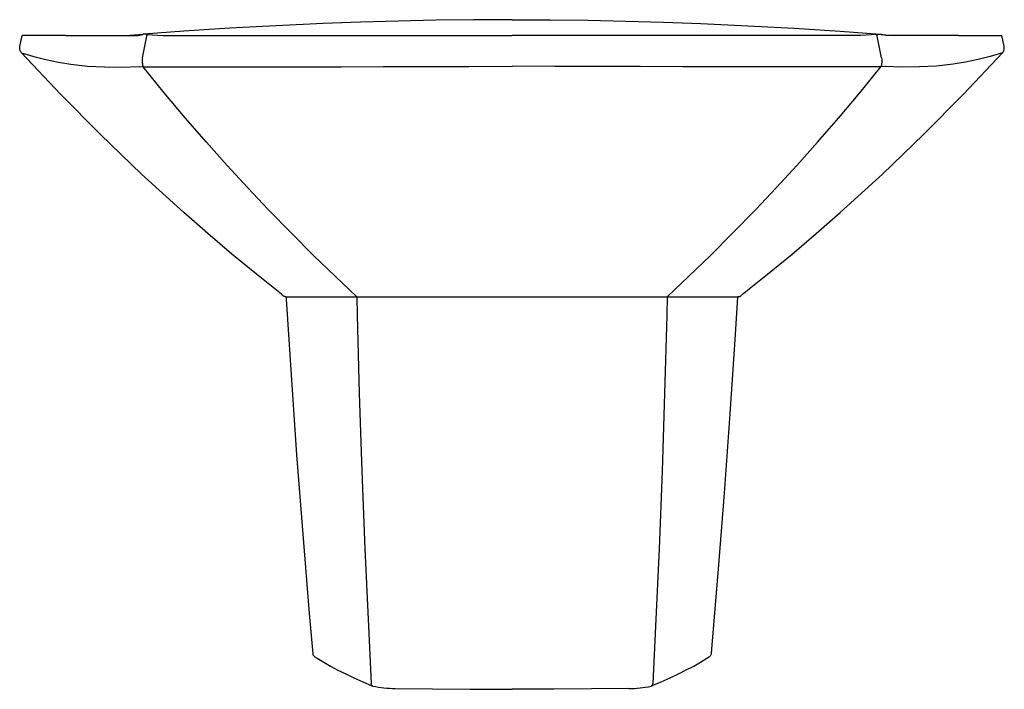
# Model space of a CAD drawing. Header units: metres. Extents: x 188.793 to 189.482, y 153.523 to 153.992.
import ezdxf

# ---------------------------------------------------------------- set-up
doc = ezdxf.new("R2010")
doc.units = ezdxf.units.M
doc.layers.add('INDUSA', color=3, linetype='Continuous')

msp = doc.modelspace()

# ---------------------------------------------------------------- linework, layer by layer
at = {"layer": 'INDUSA', "linetype": 'Continuous'}
for p, q in [((188.79271, 153.97374), (188.79426, 153.98143)), ((188.82472, 153.98143), (188.79426, 153.98143)), ((188.82472, 153.98143), (188.87458, 153.98143)), ((188.87558, 153.98191), (188.86973, 153.98143)), ((188.87891, 153.98216), (188.87558, 153.98191)), ((188.87854, 153.96565), (188.88191, 153.98209)), ((188.89675, 153.98143), (189.13733, 153.98143)), ((189.37791, 153.98143), (189.13733, 153.98143)), ((189.39611, 153.96565), (189.39275, 153.98209)), ((189.39574, 153.98216), (189.39907, 153.98191)), ((189.39907, 153.98191), (189.40503, 153.98143)), ((189.44993, 153.98143), (189.40007, 153.98143)), ((189.44993, 153.98143), (189.48039, 153.98143)), ((189.48194, 153.97374), (189.48039, 153.98143)), ((188.87897, 153.95934), (188.87897, 153.95934)), ((189.39569, 153.95934), (189.39568, 153.95934)), ((188.97891, 153.79843), (188.97904, 153.79843)), ((189.29575, 153.79843), (189.29558, 153.79843))]:
    msp.add_line(p, q, dxfattribs=at)
at = {"layer": 'INDUSA'}
for p, q in [((188.87647, 153.95974), (188.87897, 153.95934)), ((189.39818, 153.95974), (189.39569, 153.95934)), ((188.97588, 153.80024), (188.97643, 153.79973)), ((189.29877, 153.80024), (189.29822, 153.79973)), ((188.97904, 153.79843), (189.02862, 153.79843)), ((189.02862, 153.79843), (189.29558, 153.79843))]:
    msp.add_line(p, q, dxfattribs=at)
at = {"layer": 'INDUSA', "linetype": 'Continuous', "flags": 128}
for points in [[(189.13733, 153.99243), (189.1107, 153.99231), (189.08415, 153.99198), (189.05768, 153.99144), (189.0313, 153.99068), (189.005, 153.98972), (188.97229, 153.98822), (188.93983, 153.98642), (188.90761, 153.98432), (188.87955, 153.98221)], [(189.13733, 153.99243), (189.16395, 153.99231), (189.1905, 153.99198), (189.21697, 153.99144), (189.24336, 153.99068), (189.26965, 153.98972), (189.30237, 153.98822), (189.33482, 153.98642), (189.36705, 153.98432), (189.3951, 153.98221)], [(188.87458, 153.98143), (188.87559, 153.98147), (188.87661, 153.9816), (188.87767, 153.98182), (188.87875, 153.98213)], [(188.88191, 153.98209), (188.88118, 153.98215), (188.8805, 153.98219), (188.87993, 153.98221), (188.87943, 153.98221), (188.87902, 153.98218), (188.87875, 153.98213)], [(188.88191, 153.98209), (188.88558, 153.9818), (188.88927, 153.98159), (188.893, 153.98147), (188.89675, 153.98143)], [(189.39275, 153.98209), (189.38908, 153.9818), (189.38538, 153.98159), (189.38166, 153.98147), (189.37791, 153.98143)], [(189.39275, 153.98209), (189.39347, 153.98215), (189.39415, 153.98219), (189.39473, 153.98221), (189.39522, 153.98221), (189.39563, 153.98218), (189.39591, 153.98213)], [(189.40007, 153.98143), (189.39907, 153.98147), (189.39804, 153.9816), (189.39699, 153.98182), (189.39591, 153.98213)], [(188.79391, 153.96927), (188.79353, 153.96973), (188.79321, 153.97023), (188.79295, 153.97078), (188.79276, 153.97135), (188.79264, 153.97194), (188.79259, 153.97254), (188.79262, 153.97314), (188.79271, 153.97374)], [(189.48075, 153.96927), (189.48112, 153.96973), (189.48144, 153.97023), (189.4817, 153.97078), (189.48189, 153.97135), (189.48201, 153.97194), (189.48206, 153.97254), (189.48204, 153.97314), (189.48194, 153.97374)], [(188.97588, 153.80024), (188.95845, 153.81416), (188.94125, 153.82832), (188.92427, 153.84273), (188.90753, 153.85737), (188.87799, 153.8843), (188.84921, 153.91193), (188.82117, 153.94028), (188.79391, 153.96927)], [(188.79391, 153.96927), (188.80243, 153.96665), (188.81101, 153.96446), (188.81967, 153.96268), (188.82842, 153.96128), (188.84016, 153.95999), (188.85208, 153.95932), (188.86419, 153.95925), (188.87647, 153.95974)], [(188.87854, 153.96565), (188.87844, 153.96484), (188.87838, 153.96398), (188.87837, 153.96311), (188.87841, 153.96224), (188.87849, 153.9614), (188.87861, 153.96063), (188.87877, 153.95993), (188.87897, 153.95934)], [(189.29877, 153.80024), (189.31621, 153.81416), (189.33341, 153.82832), (189.35039, 153.84273), (189.36713, 153.85737), (189.39668, 153.88431), (189.42544, 153.91193), (189.4535, 153.94029), (189.48075, 153.96927)], [(189.39611, 153.96565), (189.39622, 153.96484), (189.39627, 153.96398), (189.39628, 153.96311), (189.39625, 153.96224), (189.39617, 153.9614), (189.39604, 153.96063), (189.39588, 153.95993), (189.39568, 153.95934)], [(189.48075, 153.96927), (189.47222, 153.96665), (189.46364, 153.96446), (189.45498, 153.96268), (189.44624, 153.96128), (189.43449, 153.95999), (189.42257, 153.95932), (189.41047, 153.95925), (189.39818, 153.95974)], [(188.87897, 153.95934), (188.90168, 153.95936), (188.91311, 153.95936), (188.92458, 153.95937), (188.94772, 153.9594), (188.97093, 153.95943), (188.99427, 153.95946), (189.0178, 153.95951), (189.04746, 153.95957), (189.07727, 153.95964), (189.10707, 153.95972), (189.13733, 153.95981), (189.13733, 153.95981)], [(189.02841, 153.79867), (189.01362, 153.81262), (188.99837, 153.8274), (188.98267, 153.84305), (188.96665, 153.85949), (188.95235, 153.8746), (188.93789, 153.89032), (188.92332, 153.90662), (188.90858, 153.9236), (188.89378, 153.94118), (188.87897, 153.95934)], [(189.39568, 153.95934), (189.37295, 153.95936), (189.35003, 153.95937), (189.32694, 153.9594), (189.3037, 153.95943), (189.28033, 153.95946), (189.25686, 153.95951), (189.22711, 153.95957), (189.19724, 153.95964), (189.16729, 153.95972), (189.13733, 153.95981), (189.13733, 153.95981)], [(189.24625, 153.79867), (189.26103, 153.81262), (189.27629, 153.8274), (189.29199, 153.84305), (189.308, 153.85949), (189.3223, 153.8746), (189.33676, 153.89032), (189.35134, 153.90662), (189.36608, 153.9236), (189.38087, 153.94118), (189.39569, 153.95934)], [(188.97709, 153.79906), (188.977, 153.79913), (188.9769, 153.7992), (188.97682, 153.79928), (188.97673, 153.79936), (188.97665, 153.79945), (188.97657, 153.79954), (188.9765, 153.79963), (188.97643, 153.79973)], [(189.29756, 153.79906), (189.29766, 153.79913), (189.29775, 153.7992), (189.29784, 153.79928), (189.29792, 153.79936), (189.298, 153.79945), (189.29808, 153.79954), (189.29815, 153.79963), (189.29822, 153.79973)], [(188.97891, 153.79843), (188.97866, 153.79844), (188.97842, 153.79847), (188.97818, 153.79852), (188.97795, 153.79859), (188.97772, 153.79868), (188.9775, 153.79879), (188.97729, 153.79891), (188.97709, 153.79906)], [(188.97904, 153.79843), (188.97914, 153.79682), (188.98258, 153.74378), (188.98653, 153.68767), (188.99077, 153.63204), (188.9953, 153.5766), (188.99776, 153.54839)], [(189.02862, 153.79843), (189.0286, 153.79843), (189.02857, 153.79844), (189.02854, 153.79846), (189.02851, 153.79849), (189.02849, 153.79852), (189.02846, 153.79856), (189.02844, 153.79861), (189.02841, 153.79867)], [(189.02861, 153.79843), (189.02892, 153.78516), (189.03042, 153.73074), (189.03223, 153.67634), (189.03434, 153.62197), (189.03674, 153.56762), (189.03872, 153.52746)], [(189.24605, 153.79843), (189.24574, 153.78516), (189.24423, 153.73074), (189.24243, 153.67634), (189.24032, 153.62197), (189.23791, 153.56762), (189.23594, 153.52746)], [(189.24603, 153.79843), (189.24606, 153.79843), (189.24609, 153.79844), (189.24611, 153.79846), (189.24614, 153.79849), (189.24617, 153.79852), (189.24619, 153.79856), (189.24622, 153.79861), (189.24625, 153.79867)], [(189.27692, 153.54839), (189.27722, 153.5518), (189.28169, 153.60478), (189.28612, 153.66084), (189.29019, 153.71648), (189.29394, 153.77198), (189.29558, 153.79843)], [(189.29575, 153.79843), (189.29599, 153.79844), (189.29624, 153.79847), (189.29647, 153.79852), (189.29671, 153.79859), (189.29694, 153.79868), (189.29716, 153.79879), (189.29737, 153.79891), (189.29756, 153.79906)], [(188.99891, 153.54657), (189.00096, 153.54523), (189.00549, 153.54246), (189.01028, 153.53973), (189.0154, 153.537), (189.02086, 153.53426), (189.02665, 153.53152), (189.03279, 153.52877), (189.03927, 153.52601), (189.03989, 153.52576)], [(189.23476, 153.52576), (189.23559, 153.5261), (189.24176, 153.52872), (189.24798, 153.53151), (189.25385, 153.53429), (189.25937, 153.53706), (189.26454, 153.53982), (189.26937, 153.54258), (189.27386, 153.54534), (189.27574, 153.54657)], [(189.03988, 153.52576), (189.0396, 153.5259), (189.03931, 153.52613), (189.03907, 153.52641), (189.03889, 153.52673), (189.03877, 153.52709), (189.03872, 153.52746)], [(189.05556, 153.52414), (189.08176, 153.52379), (189.10807, 153.52358), (189.12269, 153.52352), (189.13733, 153.5235)], [(189.21909, 153.52414), (189.19289, 153.52379), (189.16658, 153.52358), (189.15196, 153.52352), (189.13733, 153.5235)], [(189.23477, 153.52576), (189.23505, 153.5259), (189.23534, 153.52613), (189.23558, 153.52641), (189.23577, 153.52673), (189.23589, 153.52709), (189.23594, 153.52746)]]:
    msp.add_lwpolyline(points, dxfattribs=at)
at = {"layer": 'INDUSA'}
for centre, radius, start, end in [((189.0004, 153.54878), 0.00266, 188.36516, 237.46756), ((189.27431, 153.54878), 0.00264, 302.91994, 351.41785), ((189.05487, 153.59418), 0.07004, 257.6523, 270.56879), ((189.22052, 153.58704), 0.06291, 268.69843, 283.08413)]:
    msp.add_arc(centre, radius, start, end, dxfattribs=at)

doc.saveas('drawing.dxf')
